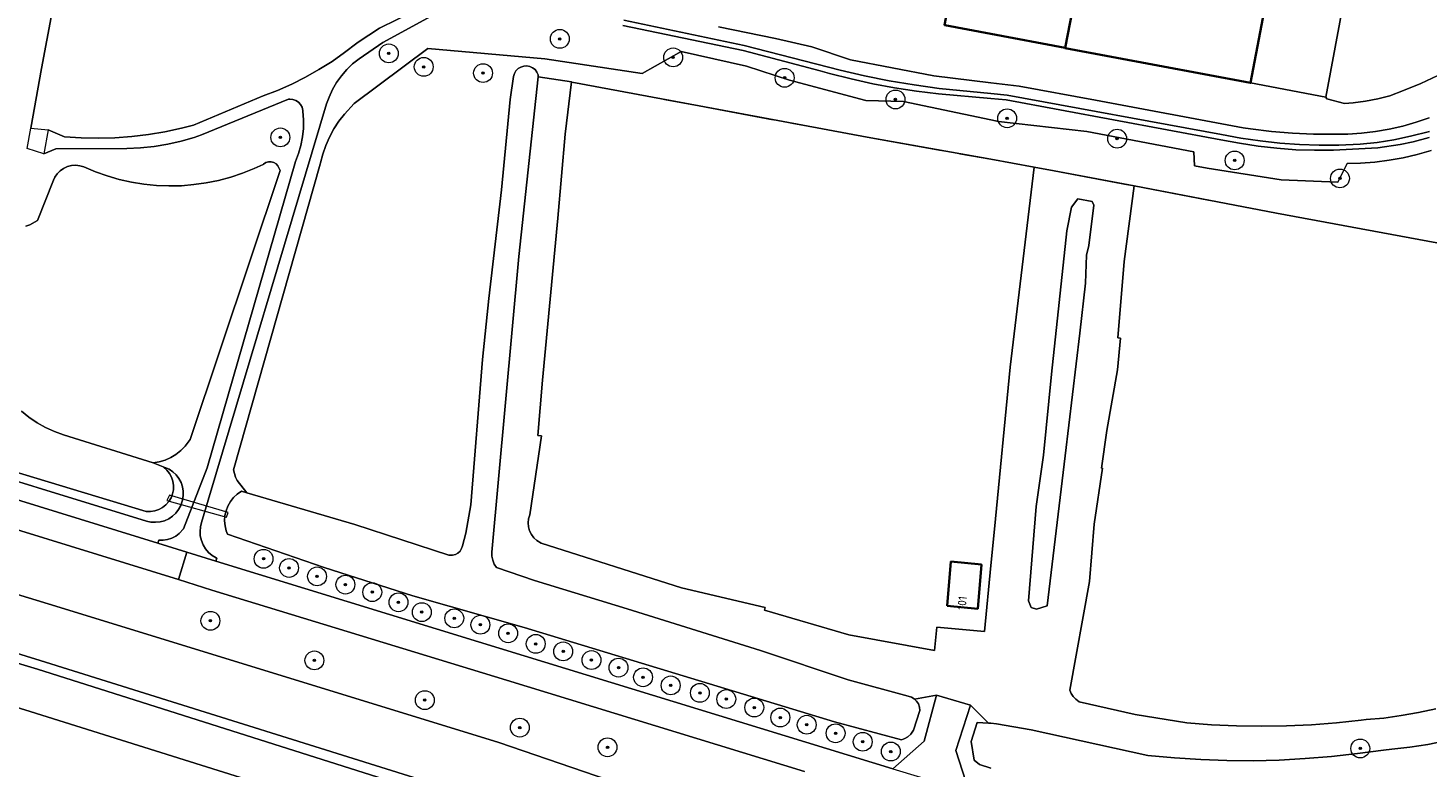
# Model space of a CAD drawing. Header units: metres. Extents: x 125158 to 132124, y 450612 to 454469.
# Tile 162 of 173: x 130398 to 130546, y 454091 to 454169. Entities that reach past the tile are written whole.
import ezdxf
from ezdxf.enums import TextEntityAlignment as Align

# ---------------------------------------------------------------- set-up
doc = ezdxf.new("R2010")
doc.units = ezdxf.units.M
doc.linetypes.add('IE-TERREINAFSCHEIDING', pattern=[10, 8, -2])
doc.layers.get('0').update_dxf_attribs({"color": 8})
for name, color, linetype, lineweight in [('B-XX-GR-BEPLANTING_CULTUUR_BOSPLANTSOEN-GV', 8, 'Continuous', 18), ('B-XX-GR-BOOM-S', 8, 'Continuous', 25), ('B-XX-IE-TERREINAFSCHEIDING-G', 8, 'IE-TERREINAFSCHEIDING', 18), ('B-XX-KW-KUNSTWERK_DUIKER-GV', 8, 'Continuous', 18), ('B-XX-OG-BEBOUWING-GV', 8, 'Continuous', 35), ('B-XX-OG-BEBOUWING-T18', 8, 'Continuous', 18), ('B-XX-OG-TERREIN_CULTUURSCHEIDING-GV', 8, 'Continuous', 18), ('B-XX-OG-WATER-GV', 8, 'Continuous', 18), ('B-XX-OG-WATER_SLOOT-GV', 8, 'Continuous', 18), ('B-XX-OG-WEG-GV', 8, 'Continuous', 18)]:
    doc.layers.add(name, color=color, linetype=linetype, lineweight=lineweight)
doc.styles.add('NLCS-ISO-M-T18', font='NLCS-ISO.ttf', dxfattribs={"height": 1.8})

# ---------------------------------------------------------------- blocks, each defined once
blk = doc.blocks.new('SGR-BOOM_01-SO')
at = {"linetype": 'ByBlock', "lineweight": 18}
h = blk.add_hatch(color=0, dxfattribs=at)
h.dxf.hatch_style = 1
edge = h.paths.add_edge_path()
edge.add_arc((0, 0), 0.25, 0, 360)
at = {"color": 0, "linetype": 'ByBlock', "lineweight": 18}
for radius in [2, 0.25]:
    blk.add_circle((0, 0), radius, dxfattribs=at)

msp = doc.modelspace()

# ---------------------------------------------------------------- linework, layer by layer
at = {"layer": 'B-XX-GR-BEPLANTING_CULTUUR_BOSPLANTSOEN-GV'}
for points in [[(130471.11, 454169.62), (130477.14, 454168.38), (130481.01, 454167.48), (130485.1, 454166.1), (130493.93, 454164.41), (130500, 454163.67), (130502.99, 454163.31), (130511.1, 454161.84), (130526.76, 454158.89), (130527.53, 454158.78), (130529.75, 454158.52), (130531.98, 454158.34), (130534.21, 454158.24), (130536.45, 454158.22), (130537.84, 454158.24), (130539.32, 454158.33), (130540.78, 454158.5), (130542.24, 454158.75), (130543.68, 454159.08), (130545.09, 454159.49), (130546.49, 454159.97)], [(130547.4, 454164.44), (130545.6, 454163.61), (130543.77, 454162.85), (130542.31, 454162.3), (130541.03, 454161.97), (130539.74, 454161.73), (130538.43, 454161.56), (130537.51, 454161.49), (130535.61, 454161.98), (130535.51, 454162.16), (130527.53, 454163.67), (130507.88, 454167.37), (130507.86, 454167.38), (130500, 454168.86), (130495.1, 454169.78)]]:
    msp.add_lwpolyline(points, dxfattribs=at)
at = {"layer": 'B-XX-IE-TERREINAFSCHEIDING-G'}
for points in [[(130536.52, 454183.11), (130536.28, 454181.86), (130539.08, 454181.32), (130535.51, 454162.16)], [(130535.51, 454162.16), (130535.61, 454161.98), (130537.51, 454161.49), (130538.43, 454161.56), (130539.74, 454161.73), (130541.03, 454161.97), (130542.31, 454162.3), (130543.77, 454162.85), (130545.6, 454163.61), (130547.4, 454164.44), (130547.66, 454164.57), (130548.86, 454165.23), (130550.02, 454165.96), (130551.14, 454166.76), (130552.12, 454167.52), (130553.17, 454168.43), (130553.99, 454169.24)], [(130451.96, 454164.3), (130455.5, 454163.77)], [(130455.5, 454163.77), (130455.56, 454163.76), (130469.05, 454161.22), (130486.87, 454157.92), (130500, 454155.56)], [(130535.51, 454162.16), (130527.53, 454163.67)], [(130500, 454155.56), (130504.59, 454154.73)], [(130504.59, 454154.73), (130506.71, 454154.35), (130515.2, 454152.73)], [(130515.2, 454152.73), (130530.27, 454149.86), (130563.74, 454143.66), (130574.82, 454141.57)], [(130491.89, 454098.27), (130494.22, 454098.67)], [(130494.22, 454098.67), (130497.84, 454097.64)], [(130499.74, 454095.72), (130497.84, 454097.64)]]:
    msp.add_lwpolyline(points, dxfattribs=at)
at = {"layer": 'B-XX-KW-KUNSTWERK_DUIKER-GV'}
msp.add_lwpolyline([(130418.91, 454117.56), (130419.11, 454118.09), (130412.86, 454119.93), (130412.6, 454119.33)], close=True, dxfattribs=at)
at = {"layer": 'B-XX-OG-BEBOUWING-GV'}
for points in [[(130510.96, 454184.09), (130508.78, 454184.5), (130500, 454186.15), (130498.21, 454186.48), (130497.93, 454185.01), (130497.92, 454185.01), (130495.09, 454169.78), (130495.1, 454169.78), (130500, 454168.86), (130507.86, 454167.38), (130510.44, 454180.69)], [(130510.44, 454180.69), (130507.86, 454167.38), (130507.88, 454167.37), (130527.53, 454163.67), (130529.88, 454175.94), (130514.03, 454178.93), (130514.23, 454179.97)], [(130495.37, 454108.18), (130498.6, 454107.85), (130498.98, 454112.54), (130495.76, 454112.86)]]:
    msp.add_lwpolyline(points, close=True, dxfattribs=at)
at = {"layer": 'B-XX-OG-TERREIN_CULTUURSCHEIDING-GV'}
for points in [[(130556.56, 454250.41), (130524.72, 454256.37), (130513.93, 454200), (130513.74, 454199.01), (130527.73, 454196.42), (130527.09, 454193.07), (130538.03, 454190.96), (130536.52, 454183.11), (130536.28, 454181.86), (130539.08, 454181.32), (130535.51, 454162.16), (130535.61, 454161.98), (130537.51, 454161.49), (130538.43, 454161.56), (130539.74, 454161.73), (130541.03, 454161.97), (130542.31, 454162.3), (130543.77, 454162.85), (130545.6, 454163.61), (130547.4, 454164.44)], [(130402.89, 454184.41), (130399.31, 454165.21), (130398.17, 454158.85), (130400.01, 454158.7), (130401.73, 454157.93), (130403.51, 454157.83), (130405.29, 454157.8), (130407.07, 454157.85), (130408.86, 454157.99), (130410.63, 454158.2), (130412.39, 454158.49), (130414.13, 454158.86), (130415.42, 454159.19), (130422.8, 454162.29), (130424.33, 454162.88), (130425.83, 454163.54), (130427.29, 454164.28), (130428.72, 454165.08), (130430.11, 454165.95), (130431.45, 454166.9), (130432.74, 454167.9), (130432.87, 454168), (130435.15, 454169.48), (130438.91, 454171.31)], [(130438.91, 454171.31), (130435.15, 454169.48), (130432.87, 454168), (130432.74, 454167.9), (130431.45, 454166.9), (130430.11, 454165.95), (130428.72, 454165.08), (130427.29, 454164.28), (130425.83, 454163.54), (130424.33, 454162.88), (130422.8, 454162.29), (130415.42, 454159.19), (130414.13, 454158.86), (130412.39, 454158.49), (130410.63, 454158.2), (130408.86, 454157.99), (130407.07, 454157.85), (130405.29, 454157.8), (130403.51, 454157.83), (130401.73, 454157.93), (130400.01, 454158.7), (130399.53, 454156.15), (130400.83, 454156.68), (130408.33, 454156.69), (130409.79, 454156.77), (130411.24, 454156.93), (130412.68, 454157.18), (130414.1, 454157.49), (130415.5, 454157.89), (130416.25, 454158.14), (130425.51, 454161.95), (130425.62, 454161.96), (130425.95, 454161.92), (130426.27, 454161.8), (130426.54, 454161.62), (130426.77, 454161.37), (130426.93, 454161.08), (130427.02, 454160.75), (130427.03, 454160.66), (130427.1, 454159.76), (130427.08, 454158.84), (130426.98, 454157.94), (130426.81, 454157.04), (130426.55, 454156.17), (130426.23, 454155.32), (130416.87, 454122.82), (130414.34, 454116.34), (130413.9, 454115.86), (130413.53, 454115.57), (130413.12, 454115.34), (130412.67, 454115.19), (130412.2, 454115.12), (130411.73, 454115.12), (130411.64, 454114.81), (130414.71, 454113.87), (130417.79, 454112.92), (130417.88, 454113.23), (130417.82, 454113.26), (130417.39, 454113.52), (130417.01, 454113.84), (130416.69, 454114.21), (130416.43, 454114.64), (130416.25, 454115.09), (130416.14, 454115.58), (130416.11, 454116.07), (130416.16, 454116.56), (130416.28, 454117.02), (130429.54, 454161.46), (130429.8, 454162.17), (130430.16, 454162.96), (130430.6, 454163.72), (130431.1, 454164.43), (130431.67, 454165.09), (130432.3, 454165.7), (130432.98, 454166.24), (130435.49, 454167.97), (130442.58, 454171.81)], [(130442.58, 454171.81), (130435.49, 454167.97), (130432.98, 454166.24), (130432.3, 454165.7), (130431.67, 454165.09), (130431.1, 454164.43), (130430.6, 454163.72), (130430.16, 454162.96), (130429.8, 454162.17), (130429.54, 454161.46), (130416.28, 454117.02), (130416.16, 454116.56), (130416.11, 454116.07), (130416.14, 454115.58), (130416.25, 454115.09), (130416.43, 454114.64), (130416.69, 454114.21), (130417.01, 454113.84), (130417.39, 454113.52), (130417.82, 454113.26), (130417.88, 454113.23), (130417.79, 454112.92), (130445.64, 454104.33), (130489.6, 454090.85), (130492.92, 454093.81), (130494.22, 454098.67), (130491.89, 454098.27), (130492.12, 454098.04), (130492.31, 454097.75), (130492.43, 454097.42), (130492.47, 454097.07), (130491.79, 454094.97), (130491.73, 454094.87), (130491.49, 454094.55), (130491.2, 454094.28), (130490.87, 454094.08), (130490.5, 454093.96), (130483.39, 454095.84), (130450.5, 454105.87), (130438.67, 454109.22), (130429.29, 454112.23), (130419.01, 454115.78), (130418.88, 454116.14), (130418.76, 454116.67), (130418.71, 454117.2), (130418.75, 454117.74), (130418.87, 454118.26), (130419.06, 454118.76), (130419.33, 454119.23), (130419.66, 454119.65), (130420.05, 454120.02), (130420.5, 454120.33), (130421.06, 454120.16), (130420.05, 454121.46), (130419.87, 454121.83), (130419.66, 454122.59), (130428.87, 454155.05), (130428.89, 454155.17), (130429.13, 454156.11), (130429.45, 454157.03), (130429.85, 454157.92), (130430.31, 454158.78), (130430.85, 454159.59), (130431.45, 454160.36), (130432.47, 454161.47), (130440.27, 454167.32), (130452.68, 454166.23), (130462.99, 454164.68), (130467.13, 454166.99), (130474.08, 454165.43), (130478.62, 454163.96), (130486.72, 454161.8), (130490.73, 454161.68), (130500, 454159.74), (130500.79, 454159.58), (130510.16, 454158.5), (130521.53, 454156.34), (130521.6, 454154.88), (130522.95, 454154.63), (130530.77, 454153.38), (130536.81, 454153.13), (130537.77, 454155.12), (130539.18, 454155.16), (130540.71, 454155.27), (130542.22, 454155.46), (130543.73, 454155.73), (130545.22, 454156.08), (130546.68, 454156.51)], [(130461.05, 454170.31), (130473.82, 454167.65), (130484, 454165.02), (130486.6, 454164.42), (130489.21, 454163.9), (130491.84, 454163.45), (130494.49, 454163.09), (130500, 454162.53), (130501.73, 454162.36), (130524.44, 454158.2), (130526.5, 454157.82), (130528.56, 454157.51), (130530.64, 454157.28), (130532.72, 454157.13), (130534.81, 454157.06), (130536.9, 454157.07), (130539.17, 454157.17), (130540.96, 454157.36), (130542.74, 454157.64), (130544.5, 454158), (130546.52, 454158.51)], [(130546.52, 454158.51), (130544.5, 454158), (130542.74, 454157.64), (130540.96, 454157.36), (130539.17, 454157.17), (130536.9, 454157.07), (130534.81, 454157.06), (130532.72, 454157.13), (130530.64, 454157.28), (130528.56, 454157.51), (130526.5, 454157.82), (130524.44, 454158.2), (130501.73, 454162.36), (130500, 454162.53), (130494.49, 454163.09), (130491.84, 454163.45), (130489.21, 454163.9), (130486.6, 454164.42), (130484, 454165.02), (130473.82, 454167.65), (130461.05, 454170.31)], [(130546.47, 454157.87), (130544.8, 454157.41), (130543.41, 454157.12), (130541.04, 454156.76), (130536.33, 454156.53), (130534.33, 454156.52), (130532.32, 454156.58), (130530.32, 454156.73), (130528.33, 454156.95), (130526.35, 454157.26), (130524.38, 454157.64), (130501.6, 454161.88), (130500, 454162.02), (130494.45, 454162.51), (130492.11, 454162.79), (130489.78, 454163.14), (130487.46, 454163.58), (130485.16, 454164.09), (130482.88, 454164.68), (130481.9, 454164.96), (130473.71, 454167.1), (130460.96, 454169.75)], [(130460.96, 454169.75), (130473.71, 454167.1), (130481.9, 454164.96), (130482.88, 454164.68), (130485.16, 454164.09), (130487.46, 454163.58), (130489.78, 454163.14), (130492.11, 454162.79), (130494.45, 454162.51), (130500, 454162.02), (130501.6, 454161.88), (130524.38, 454157.64), (130526.35, 454157.26), (130528.33, 454156.95), (130530.32, 454156.73), (130532.32, 454156.58), (130534.33, 454156.52), (130536.33, 454156.53), (130541.04, 454156.76), (130543.41, 454157.12), (130544.8, 454157.41), (130546.47, 454157.87)], [(130546.49, 454159.97), (130545.09, 454159.49), (130543.68, 454159.08), (130542.24, 454158.75), (130540.78, 454158.5), (130539.32, 454158.33), (130537.84, 454158.24), (130536.45, 454158.22), (130534.21, 454158.24), (130531.98, 454158.34), (130529.75, 454158.52), (130527.53, 454158.78), (130526.76, 454158.89), (130511.1, 454161.84), (130502.99, 454163.31), (130500, 454163.67), (130493.93, 454164.41), (130485.1, 454166.1), (130481.01, 454167.48), (130477.14, 454168.38), (130471.11, 454169.62)], [(130546.68, 454156.51), (130545.22, 454156.08), (130543.73, 454155.73), (130542.22, 454155.46), (130540.71, 454155.27), (130539.18, 454155.16), (130537.77, 454155.12), (130536.81, 454153.13), (130530.77, 454153.38), (130522.95, 454154.63), (130521.6, 454154.88), (130521.53, 454156.34), (130510.16, 454158.5), (130500.79, 454159.58), (130500, 454159.74), (130490.73, 454161.68), (130486.72, 454161.8), (130478.62, 454163.96), (130474.08, 454165.43), (130467.13, 454166.99), (130462.99, 454164.68), (130452.68, 454166.23), (130440.27, 454167.32), (130432.47, 454161.47), (130431.45, 454160.36), (130430.85, 454159.59), (130430.31, 454158.78), (130429.85, 454157.92), (130429.45, 454157.03), (130429.13, 454156.11), (130428.89, 454155.17), (130428.87, 454155.05), (130419.66, 454122.59), (130419.87, 454121.83), (130420.05, 454121.46), (130421.06, 454120.16), (130432.54, 454116.8), (130442.51, 454113.54), (130442.89, 454113.53), (130443.19, 454113.61), (130443.47, 454113.77), (130443.7, 454113.98), (130443.86, 454114.25), (130443.96, 454114.55), (130444.31, 454115.88), (130444.82, 454118.87), (130446.06, 454134.3), (130446.75, 454140.78), (130448.07, 454152.33), (130449, 454161.89), (130449.36, 454164.35), (130449.45, 454164.66), (130449.62, 454164.94), (130449.85, 454165.18), (130450.12, 454165.35), (130450.44, 454165.45), (130450.77, 454165.47), (130451.09, 454165.42), (130451.39, 454165.28), (130451.65, 454165.08), (130451.85, 454164.82), (130451.99, 454164.52), (130451.96, 454164.3), (130455.5, 454163.77), (130455.56, 454163.76), (130469.05, 454161.22), (130486.87, 454157.92), (130500, 454155.56), (130504.59, 454154.73), (130506.71, 454154.35), (130515.2, 454152.73), (130530.27, 454149.86), (130563.74, 454143.66)], [(130480.21, 454090.59), (130448.6, 454100.26), (130417.38, 454109.84), (130413.81, 454110.95), (130385.62, 454119.65), (130357.2, 454128.26), (130320.55, 454139.61), (130279, 454152.14), (130257.54, 454159.2), (130233.21, 454166.79)], [(130547.18, 454097.24), (130545.35, 454096.84), (130543.51, 454096.51), (130541.66, 454096.26), (130539.79, 454096.09), (130539.28, 454096.03), (130536.65, 454095.75), (130534, 454095.55), (130531.35, 454095.43), (130528.71, 454095.39), (130526.06, 454095.43), (130523.41, 454095.55), (130520.77, 454095.75), (130515.3, 454096.64), (130509.37, 454097.98), (130508.99, 454098.25), (130508.72, 454098.53), (130508.51, 454098.86), (130508.38, 454099.22), (130510.46, 454110.75), (130510.94, 454116.85), (130511.82, 454122.77), (130511.72, 454122.78), (130512.28, 454126.77), (130513.44, 454133.2), (130513.73, 454136.56), (130513.46, 454136.61), (130514.13, 454144.71), (130515.2, 454152.73), (130506.71, 454154.35), (130504.59, 454154.73), (130502.05, 454133.49), (130500.38, 454116.32), (130500, 454112.46), (130499.31, 454105.45), (130494.26, 454105.91), (130494.02, 454103.43), (130484.94, 454105.1), (130475.99, 454107.69), (130476.06, 454108), (130467.18, 454110.07), (130452.29, 454114.82), (130451.84, 454115.1), (130451.52, 454115.4), (130451.26, 454115.74), (130451.07, 454116.13), (130450.96, 454116.55), (130450.92, 454116.98), (130450.96, 454117.41), (130451.09, 454117.84), (130452.32, 454126.2), (130451.95, 454126.24), (130452.42, 454132.12), (130454.07, 454149.33), (130454.85, 454158.24), (130455.5, 454163.77), (130451.96, 454164.3), (130449.93, 454145.25), (130447.06, 454113.85), (130447.07, 454113.43), (130447.15, 454113), (130447.32, 454112.59), (130447.55, 454112.22), (130451.58, 454110.86), (130461.43, 454107.85), (130475.55, 454103.44), (130484.85, 454100.32), (130491.23, 454098.58), (130491.57, 454098.47), (130491.87, 454098.29), (130491.89, 454098.27), (130494.22, 454098.67), (130497.84, 454097.64), (130499.74, 454095.72), (130500, 454095.7), (130500.59, 454095.66), (130504.26, 454095.01), (130516.63, 454092.28), (130519.48, 454092.02), (130522.25, 454091.84), (130525.02, 454091.75), (130527.8, 454091.73), (130530.57, 454091.8), (130533.34, 454091.95), (130536.11, 454092.17), (130538.87, 454092.48), (130541.62, 454092.86), (130542.51, 454092.94), (130544.43, 454093.16), (130546.33, 454093.46), (130548.22, 454093.84)], [(130482.71, 454081.69), (130447.82, 454093.65), (130400.82, 454108.13), (130362.43, 454119.83), (130324.93, 454131.53), (130290.24, 454142.38), (130262.76, 454152.29), (130236.18, 454163.03)], [(130236.18, 454163.03), (130262.76, 454152.29), (130290.24, 454142.38), (130324.93, 454131.53), (130362.43, 454119.83), (130400.82, 454108.13), (130447.82, 454093.65), (130482.71, 454081.69)], [(130446, 454086.49), (130398.86, 454101.44), (130361.03, 454112.8), (130323.1, 454124.75), (130289.66, 454135.23), (130260.86, 454145.8), (130257.37, 454147.3), (130210.08, 454162.39)], [(130210.08, 454162.39), (130257.37, 454147.3), (130260.86, 454145.8), (130289.66, 454135.23), (130323.1, 454124.75), (130361.03, 454112.8), (130398.86, 454101.44), (130446, 454086.49)], [(130386.41, 454122.59), (130411.64, 454114.81), (130411.73, 454115.12), (130412.2, 454115.12), (130412.67, 454115.19), (130413.12, 454115.34), (130413.53, 454115.57), (130413.9, 454115.86), (130414.34, 454116.34), (130416.87, 454122.82), (130426.23, 454155.32), (130426.55, 454156.17), (130426.81, 454157.04), (130426.98, 454157.94), (130427.08, 454158.84), (130427.1, 454159.76), (130427.03, 454160.66), (130427.02, 454160.75), (130426.93, 454161.08), (130426.77, 454161.37), (130426.54, 454161.62), (130426.27, 454161.8), (130425.95, 454161.92), (130425.62, 454161.96), (130425.51, 454161.95), (130416.25, 454158.14), (130415.5, 454157.89), (130414.1, 454157.49), (130412.68, 454157.18), (130411.24, 454156.93), (130409.79, 454156.77), (130408.33, 454156.69), (130400.83, 454156.68), (130399.53, 454156.15), (130397.79, 454156.71)], [(130216.44, 454154.39), (130254.62, 454143.84), (130259.31, 454141.8), (130286.48, 454131.54), (130321.55, 454120.56), (130358.79, 454109.04), (130398.09, 454096.94), (130443.4, 454082.72)], [(130443.4, 454082.72), (130398.09, 454096.94), (130358.79, 454109.04), (130321.55, 454120.56), (130286.48, 454131.54), (130259.31, 454141.8), (130254.62, 454143.84), (130216.44, 454154.39)], [(130397.63, 454148.45), (130398.06, 454148.61), (130398.86, 454149.07), (130400.56, 454153.33), (130400.71, 454153.65), (130400.96, 454154.02), (130401.27, 454154.34), (130401.64, 454154.59), (130402.04, 454154.78), (130402.48, 454154.89), (130402.92, 454154.93), (130403.36, 454154.88), (130403.79, 454154.76), (130405.01, 454154.24), (130406.27, 454153.79), (130407.54, 454153.42), (130408.84, 454153.13), (130410.15, 454152.92), (130411.48, 454152.79), (130412.8, 454152.73), (130414.13, 454152.76), (130415.46, 454152.87), (130416.77, 454153.05), (130418.08, 454153.32), (130419.36, 454153.66), (130420.62, 454154.08), (130421.86, 454154.57), (130422.81, 454155.02), (130422.86, 454155.06), (130423.09, 454155.21), (130423.37, 454155.3), (130423.65, 454155.3), (130423.93, 454155.23), (130424.17, 454155.08), (130424.36, 454154.87), (130424.62, 454154.36), (130415.06, 454125.81), (130414.52, 454125.11), (130414.07, 454124.65), (130413.56, 454124.24), (130413, 454123.9), (130412.41, 454123.64), (130411.79, 454123.45), (130411.15, 454123.33), (130412.19, 454122.91), (130412.38, 454122.85), (130412.82, 454122.66), (130413.23, 454122.39), (130413.58, 454122.07), (130413.87, 454121.69), (130414.1, 454121.27), (130414.25, 454120.81), (130414.33, 454120.34), (130414.32, 454119.86), (130414.24, 454119.39), (130414.22, 454119.28), (130414.06, 454118.82), (130413.84, 454118.39), (130413.54, 454118), (130413.19, 454117.67), (130412.79, 454117.4), (130412.34, 454117.2), (130411.87, 454117.08), (130411.39, 454117.03), (130410.9, 454117.06), (130410.45, 454117.17), (130386.73, 454124.44)], [(130397.16, 454128.82), (130397.97, 454128.18), (130398.82, 454127.6), (130399.72, 454127.1), (130400.66, 454126.67), (130401.62, 454126.31), (130411.15, 454123.33), (130411.79, 454123.45), (130412.41, 454123.64), (130413, 454123.9), (130413.56, 454124.24), (130414.07, 454124.65), (130414.52, 454125.11), (130415.06, 454125.81), (130424.62, 454154.36), (130424.36, 454154.87), (130424.17, 454155.08), (130423.93, 454155.23), (130423.65, 454155.3), (130423.37, 454155.3), (130423.09, 454155.21), (130422.86, 454155.06), (130422.81, 454155.02), (130421.86, 454154.57), (130420.62, 454154.08), (130419.36, 454153.66), (130418.08, 454153.32), (130416.77, 454153.05), (130415.46, 454152.87), (130414.13, 454152.76), (130412.8, 454152.73), (130411.48, 454152.79), (130410.15, 454152.92), (130408.84, 454153.13), (130407.54, 454153.42), (130406.27, 454153.79), (130405.01, 454154.24), (130403.79, 454154.76), (130403.36, 454154.88), (130402.92, 454154.93), (130402.48, 454154.89), (130402.04, 454154.78), (130401.64, 454154.59), (130401.27, 454154.34), (130400.96, 454154.02), (130400.71, 454153.65), (130400.56, 454153.33), (130398.86, 454149.07), (130398.06, 454148.61), (130397.63, 454148.45)], [(130563.74, 454143.66), (130530.27, 454149.86), (130515.2, 454152.73), (130514.13, 454144.71), (130513.46, 454136.61), (130513.73, 454136.56), (130513.44, 454133.2), (130512.28, 454126.77), (130511.72, 454122.78), (130511.82, 454122.77), (130510.94, 454116.85), (130510.46, 454110.75), (130508.38, 454099.22), (130508.51, 454098.86), (130508.72, 454098.53), (130508.99, 454098.25), (130509.37, 454097.98), (130515.3, 454096.64), (130520.77, 454095.75), (130523.41, 454095.55), (130526.06, 454095.43), (130528.71, 454095.39), (130531.35, 454095.43), (130534, 454095.55), (130536.65, 454095.75), (130539.28, 454096.03), (130539.79, 454096.09), (130541.66, 454096.26), (130543.51, 454096.51), (130545.35, 454096.84), (130547.18, 454097.24)], [(130247.63, 454152.35), (130261.17, 454146.63), (130288.58, 454136.54), (130323.52, 454125.72), (130361.55, 454114.01), (130399.16, 454102.36), (130446.35, 454087.59)], [(130446.35, 454087.59), (130399.16, 454102.36), (130361.55, 454114.01), (130323.52, 454125.72), (130288.58, 454136.54), (130261.17, 454146.63), (130247.63, 454152.35)], [(130500, 454090.95), (130498.8, 454091.34), (130498.23, 454091.8), (130497.89, 454093.78), (130498.55, 454095.8), (130499.74, 454095.72), (130497.84, 454097.64), (130496.29, 454092.82), (130497.7, 454088.42)]]:
    msp.add_lwpolyline(points, dxfattribs=at)
for points in [[(130510.65, 454194.79), (130512.27, 454191), (130510.96, 454184.09), (130510.44, 454180.69), (130514.23, 454179.97), (130514.03, 454178.93), (130529.88, 454175.94), (130527.53, 454163.67), (130535.51, 454162.16), (130539.08, 454181.32), (130536.28, 454181.86), (130536.52, 454183.11), (130525.34, 454185.27), (130525.39, 454185.56), (130526.05, 454189.03), (130526.84, 454193.12), (130527.09, 454193.07), (130527.73, 454196.42), (130513.74, 454199.01), (130513.5, 454198.69)], [(130452.32, 454126.2), (130451.09, 454117.84), (130450.96, 454117.41), (130450.92, 454116.98), (130450.96, 454116.55), (130451.07, 454116.13), (130451.26, 454115.74), (130451.52, 454115.4), (130451.84, 454115.1), (130452.29, 454114.82), (130467.18, 454110.07), (130476.06, 454108), (130475.99, 454107.69), (130484.94, 454105.1), (130494.02, 454103.43), (130494.26, 454105.91), (130499.31, 454105.45), (130500, 454112.46), (130500.38, 454116.32), (130502.05, 454133.49), (130504.59, 454154.73), (130500, 454155.56), (130486.87, 454157.92), (130469.05, 454161.22), (130455.56, 454163.76), (130455.5, 454163.77), (130454.85, 454158.24), (130454.07, 454149.33), (130452.42, 454132.12), (130451.95, 454126.24)], [(130504.27, 454108), (130503.98, 454108.71), (130504.8, 454118.71), (130505.59, 454124.17), (130506.41, 454132.77), (130508.06, 454147.97), (130508.53, 454150.49), (130509.2, 454151.38), (130510.74, 454151.09), (130510.9, 454150.7), (130510.37, 454146.4), (130510.13, 454145.37), (130510.03, 454142.41), (130509.42, 454137.1), (130507.87, 454124.09), (130505.98, 454108.18), (130504.82, 454107.8)], [(130498.6, 454107.85), (130495.37, 454108.18), (130495.76, 454112.86), (130498.98, 454112.54)]]:
    msp.add_lwpolyline(points, close=True, dxfattribs=at)
at = {"layer": 'B-XX-OG-WATER-GV'}
for points in [[(130397.79, 454156.71), (130398.17, 454158.85), (130399.31, 454165.21), (130402.89, 454184.41)], [(130386.89, 454125.3), (130410.4, 454118.19), (130410.86, 454118.18), (130411.31, 454118.24), (130411.74, 454118.39), (130412.14, 454118.6), (130412.5, 454118.89), (130412.8, 454119.23), (130413.04, 454119.62), (130413.2, 454120.04), (130413.29, 454120.49), (130413.3, 454120.94), (130413.23, 454121.39), (130413.09, 454121.82), (130412.87, 454122.22), (130412.58, 454122.58), (130412.24, 454122.87), (130412.19, 454122.91), (130411.15, 454123.33), (130401.62, 454126.31), (130400.66, 454126.67), (130399.72, 454127.1), (130398.82, 454127.6), (130397.97, 454128.18), (130397.16, 454128.82)], [(130548.22, 454093.84), (130546.33, 454093.46), (130544.43, 454093.16), (130542.51, 454092.94), (130541.62, 454092.86), (130538.87, 454092.48), (130536.11, 454092.17), (130533.34, 454091.95), (130530.57, 454091.8), (130527.8, 454091.73), (130525.02, 454091.75), (130522.25, 454091.84), (130519.48, 454092.02), (130516.63, 454092.28), (130504.26, 454095.01), (130500.59, 454095.66), (130500, 454095.7), (130499.74, 454095.72), (130498.55, 454095.8), (130497.89, 454093.78), (130498.23, 454091.8), (130498.8, 454091.34), (130500, 454090.95)]]:
    msp.add_lwpolyline(points, dxfattribs=at)
for points in [[(130491.89, 454098.27), (130491.87, 454098.29), (130491.57, 454098.47), (130491.23, 454098.58), (130484.85, 454100.32), (130475.55, 454103.44), (130461.43, 454107.85), (130451.58, 454110.86), (130447.55, 454112.22), (130447.32, 454112.59), (130447.15, 454113), (130447.07, 454113.43), (130447.06, 454113.85), (130449.93, 454145.25), (130451.96, 454164.3), (130451.99, 454164.52), (130451.85, 454164.82), (130451.65, 454165.08), (130451.39, 454165.28), (130451.09, 454165.42), (130450.77, 454165.47), (130450.44, 454165.45), (130450.12, 454165.35), (130449.85, 454165.18), (130449.62, 454164.94), (130449.45, 454164.66), (130449.36, 454164.35), (130449, 454161.89), (130448.07, 454152.33), (130446.75, 454140.78), (130446.06, 454134.3), (130444.82, 454118.87), (130444.31, 454115.88), (130443.96, 454114.55), (130443.86, 454114.25), (130443.7, 454113.98), (130443.47, 454113.77), (130443.19, 454113.61), (130442.89, 454113.53), (130442.51, 454113.54), (130432.54, 454116.8), (130421.06, 454120.16), (130420.5, 454120.33), (130420.05, 454120.02), (130419.66, 454119.65), (130419.33, 454119.23), (130419.06, 454118.76), (130418.87, 454118.26), (130418.75, 454117.74), (130418.71, 454117.2), (130418.76, 454116.67), (130418.88, 454116.14), (130419.01, 454115.78), (130429.29, 454112.23), (130438.67, 454109.22), (130450.5, 454105.87), (130483.39, 454095.84), (130490.5, 454093.96), (130490.87, 454094.08), (130491.2, 454094.28), (130491.49, 454094.55), (130491.73, 454094.87), (130491.79, 454094.97), (130492.47, 454097.07), (130492.43, 454097.42), (130492.31, 454097.75), (130492.12, 454098.04)], [(130503.98, 454108.71), (130504.27, 454108), (130504.82, 454107.8), (130505.98, 454108.18), (130507.87, 454124.09), (130509.42, 454137.1), (130510.03, 454142.41), (130510.13, 454145.37), (130510.37, 454146.4), (130510.9, 454150.7), (130510.74, 454151.09), (130509.2, 454151.38), (130508.53, 454150.49), (130508.06, 454147.97), (130506.41, 454132.77), (130505.59, 454124.17), (130504.8, 454118.71)]]:
    msp.add_lwpolyline(points, close=True, dxfattribs=at)
at = {"layer": 'B-XX-OG-WATER_SLOOT-GV'}
msp.add_lwpolyline([(130386.73, 454124.44), (130410.45, 454117.17), (130410.9, 454117.06), (130411.39, 454117.03), (130411.87, 454117.08), (130412.34, 454117.2), (130412.79, 454117.4), (130413.19, 454117.67), (130413.54, 454118), (130413.84, 454118.39), (130414.06, 454118.82), (130414.22, 454119.28), (130414.24, 454119.39), (130414.32, 454119.86), (130414.33, 454120.34), (130414.25, 454120.81), (130414.1, 454121.27), (130413.87, 454121.69), (130413.58, 454122.07), (130413.23, 454122.39), (130412.82, 454122.66), (130412.38, 454122.85), (130412.19, 454122.91), (130412.24, 454122.87), (130412.58, 454122.58), (130412.87, 454122.22), (130413.09, 454121.82), (130413.23, 454121.39), (130413.3, 454120.94), (130413.29, 454120.49), (130413.2, 454120.04), (130413.04, 454119.62), (130412.8, 454119.23), (130412.5, 454118.89), (130412.14, 454118.6), (130411.74, 454118.39), (130411.31, 454118.24), (130410.86, 454118.18), (130410.4, 454118.19), (130386.89, 454125.3)], dxfattribs=at)
at = {"layer": 'B-XX-OG-WEG-GV'}
for points in [[(130207.31, 454178.27), (130203.45, 454175.72), (130205.78, 454174.73), (130209.31, 454173.32), (130216.26, 454172.05), (130233.21, 454166.79), (130257.54, 454159.2), (130279, 454152.14), (130320.55, 454139.61), (130357.2, 454128.26), (130385.62, 454119.65), (130413.81, 454110.95), (130414.71, 454113.87), (130411.64, 454114.81), (130386.41, 454122.59), (130321.37, 454142.51), (130280.21, 454155.29), (130258.4, 454162.18), (130234.78, 454169.51), (130212.27, 454176.42), (130212.3, 454176.68), (130210.48, 454177.27), (130210.39, 454177.11), (130208.44, 454177.83)], [(130489.6, 454090.85), (130497.7, 454088.42), (130496.29, 454092.82), (130497.84, 454097.64), (130494.22, 454098.67), (130492.92, 454093.81)]]:
    msp.add_lwpolyline(points, close=True, dxfattribs=at)
msp.add_lwpolyline([(130489.6, 454090.85), (130445.64, 454104.33), (130417.79, 454112.92), (130414.71, 454113.87), (130413.81, 454110.95), (130417.38, 454109.84), (130448.6, 454100.26), (130480.21, 454090.59)], dxfattribs=at)

# ---------------------------------------------------------------- block references
at = {"layer": 'B-XX-GR-BOOM-S', "xscale": 0.5, "yscale": 0.5, "zscale": 0.5}
for p in [(130454.27, 454168.34), (130436.13, 454166.8), (130466.29, 454166.38), (130439.84, 454165.37), (130446.13, 454164.71), (130478.12, 454164.21), (130489.87, 454161.91), (130501.72, 454159.91), (130424.63, 454157.89), (130513.38, 454157.75), (130525.85, 454155.44), (130537.02, 454153.53), (130422.85, 454113.16), (130425.55, 454112.19), (130428.52, 454111.29), (130431.53, 454110.42), (130434.38, 454109.62), (130437.16, 454108.54), (130439.63, 454107.5), (130443.08, 454106.84), (130417.21, 454106.58), (130445.85, 454106.16), (130448.79, 454105.25), (130451.72, 454104.13), (130454.63, 454103.33), (130457.63, 454102.41), (130428.24, 454102.38), (130460.5, 454101.61), (130463.1, 454100.58), (130466.03, 454099.72), (130439.95, 454098.16), (130469.13, 454098.93), (130471.93, 454098.27), (130474.9, 454097.37), (130450.03, 454095.24), (130477.66, 454096.31), (130480.46, 454095.55), (130483.52, 454094.64), (130486.4, 454093.74), (130459.33, 454093.15), (130489.38, 454092.7), (130539.17, 454093.03)]:
    msp.add_blockref('SGR-BOOM_01-SO', p, dxfattribs=at)

# ---------------------------------------------------------------- texts
at = {"layer": 'B-XX-OG-BEBOUWING-T18', "style": 'NLCS-ISO-M-T18'}
msp.add_text('101', height=0.9, rotation=84, dxfattribs=at).set_placement((130496.94, 454108.47), align=Align.MIDDLE_CENTER)

doc.saveas('drawing.dxf')
